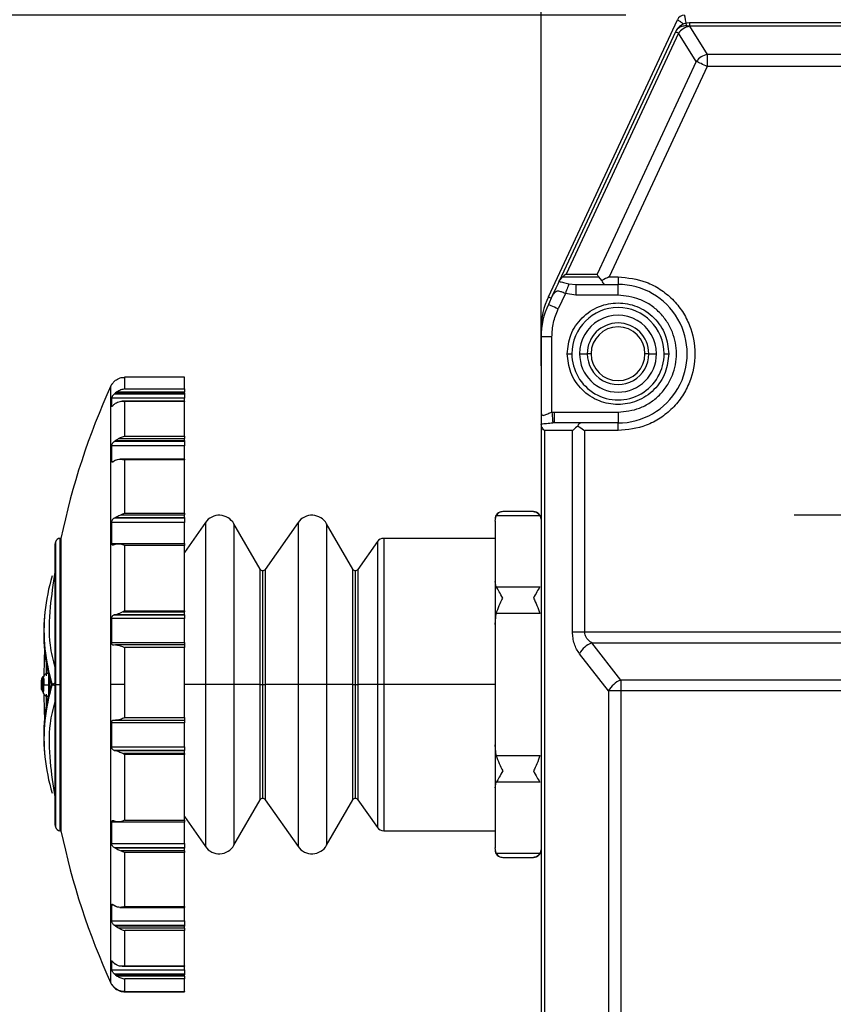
# Model space of a CAD drawing. Header units: millimetres. Extents: x 19 to 819, y 19 to 629.
# Tile 4 of 26: x 170 to 222, y 322 to 386. Entities that reach past the tile are written whole.
import ezdxf

# ---------------------------------------------------------------- set-up
doc = ezdxf.new("R2010")
doc.units = ezdxf.units.MM
doc.header["$LTSCALE"] = 3
doc.linetypes.add('CENTERX2', pattern=[20.32, 12.7, -2.54, 2.54, -2.54])
doc.layers.add('CENTER', color=40, linetype='CENTERX2')
doc.layers.add('DIMENSIONS', color=140, linetype='Continuous', lineweight=25)
doc.styles.add('SLDTEXTSTYLE0', font='TXT', dxfattribs={"width": 0.7})
doc.dimstyles.new('SLDDIMSTYLE0', dxfattribs={"dimtxt": 6.474023, "dimasz": 9.906, "dimexe": 0, "dimexo": 0.0625, "dimgap": 1.618506, "dimtad": 0, "dimtih": 1, "dimtoh": 1, "dimrnd": 1e-09, "dimzin": 12, "dimdsep": 46, "dimtxsty": 'SLDTEXTSTYLE0', "dimsah": 1, "dimcen": 0.09, "dimadec": 0, "dimazin": 3, "dimtfac": 1, "dimtofl": 0, "dimtmove": 0, "dimatfit": 3, "dimfxl": 0, "dimfrac": 2, "dimtolj": 1, "dimtzin": 12, "dimarcsym": 0})
doc.dimstyles.new('SLDDIMSTYLE1', dxfattribs={"dimtxt": 6.474023, "dimasz": 9.906, "dimexe": 0, "dimexo": 0.0625, "dimgap": 1.618506, "dimtad": 0, "dimtih": 1, "dimtoh": 1, "dimrnd": 1e-09, "dimzin": 4, "dimdsep": 46, "dimtxsty": 'SLDTEXTSTYLE0', "dimsah": 1, "dimcen": 0.09, "dimadec": 0, "dimazin": 1, "dimtfac": 1, "dimtmove": 0, "dimatfit": 0, "dimfxl": 0, "dimfrac": 2, "dimtolj": 1, "dimtzin": 12, "dimarcsym": 0})

# ---------------------------------------------------------------- blocks, each defined once
blk = doc.blocks.new('_D')
at = {"layer": 'DIMENSIONS'}
for p, q in [((218.647, 511.972), (112.251, 511.972)), ((121.776, 511.972), (121.776, 412.281)), ((112.157, 400.542), (109.983, 400.542)), ((109.983, 400.542), (109.983, 390.253)), ((131.395, 400.542), (133.569, 400.542)), ((133.569, 400.542), (133.569, 390.253)), ((109.983, 390.253), (112.157, 390.253)), ((133.569, 390.253), (131.395, 390.253)), ((121.776, 275.372), (121.776, 388.803)), ((206.647, 275.372), (112.251, 275.372))]:
    blk.add_line(p, q, dxfattribs=at)
for points in [[(121.776, 511.972), (120.252, 502.066), (123.3, 502.066)], [(121.776, 275.372), (123.3, 285.278), (120.252, 285.278)]]:
    blk.add_solid(points, dxfattribs=at)
at = {"layer": 'DIMENSIONS', "char_height": 6.35, "attachment_point": 1, "style": 'SLDTEXTSTYLE0'}
for s, insert in [('236.6', (109.464, 410.177)), ('9.31', (112.157, 398.438))]:
    blk.add_mtext(s, dxfattribs=dict(at, insert=insert))
blk = doc.blocks.new('_D_3')
at = {"layer": 'DIMENSIONS'}
for p, q in [((208.965, 385.872), (140.518, 385.872)), ((150.043, 385.872), (150.043, 342.959)), ((140.424, 331.22), (138.25, 331.22)), ((138.25, 331.22), (138.25, 320.931)), ((159.662, 331.22), (161.836, 331.22)), ((161.836, 331.22), (161.836, 320.931)), ((138.25, 320.931), (140.424, 320.931)), ((161.836, 320.931), (159.662, 320.931)), ((150.043, 275.372), (150.043, 319.482)), ((206.647, 275.372), (140.518, 275.372))]:
    blk.add_line(p, q, dxfattribs=at)
for points in [[(150.043, 385.872), (148.519, 375.966), (151.567, 375.966)], [(150.043, 275.372), (151.567, 285.278), (148.519, 285.278)]]:
    blk.add_solid(points, dxfattribs=at)
at = {"layer": 'DIMENSIONS', "char_height": 6.35, "attachment_point": 1, "style": 'SLDTEXTSTYLE0'}
for s, insert in [('110.5', (137.731, 340.855)), ('4.35', (140.424, 329.117))]:
    blk.add_mtext(s, dxfattribs=dict(at, insert=insert))
blk = doc.blocks.new('_D_5')
at = {"layer": 'DIMENSIONS'}
for p, q in [((203.457, 363.091), (203.457, 570.251)), ((266.457, 363.091), (266.457, 570.251)), ((203.457, 560.726), (184.407, 560.726)), ((227.206, 560.726), (225.032, 560.726)), ((225.032, 560.726), (225.032, 550.436)), ((246.444, 560.726), (248.618, 560.726)), ((248.618, 560.726), (248.618, 550.436)), ((266.457, 560.726), (285.507, 560.726)), ((225.032, 550.436), (227.206, 550.436)), ((248.618, 550.436), (246.444, 550.436))]:
    blk.add_line(p, q, dxfattribs=at)
for points in [[(203.457, 560.726), (193.551, 562.25), (193.551, 559.202)], [(266.457, 560.726), (276.363, 559.202), (276.363, 562.25)]]:
    blk.add_solid(points, dxfattribs=at)
at = {"layer": 'DIMENSIONS', "char_height": 6.35, "attachment_point": 1, "style": 'SLDTEXTSTYLE0'}
for s, insert in [('63.0', (227.206, 570.361)), ('2.48', (227.206, 558.622))]:
    blk.add_mtext(s, dxfattribs=dict(at, insert=insert))
blk = doc.blocks.new('SW_CENTERMARKSYMBOL_1')
at = {"layer": 'CENTER', "color": 0}
for p, q in [((0, 5.08), (0, 15.04)), ((0, 0), (0, 2.54)), ((-5.08, 0), (-15.04, 0)), ((0, 0), (-2.54, 0)), ((0, 0), (0, -2.54)), ((0, 0), (2.54, 0)), ((5.08, 0), (15.04, 0)), ((0, -5.08), (0, -15.04))]:
    blk.add_line(p, q, dxfattribs=at)

msp = doc.modelspace()

# ---------------------------------------------------------------- linework, layer by layer
for p, q in [((203.925, 367.576), (212.322, 385.583)), ((213.094, 385.372), (213.094, 385.16)), ((256.819, 385.372), (213.094, 385.372)), ((212.187, 384.794), (204.627, 368.582)), ((212.379, 384.705), (205.074, 369.038)), ((213.546, 382.873), (212.379, 384.705)), ((213.094, 385.16), (214.26, 383.328)), ((256.819, 385.16), (213.094, 385.16)), ((213.546, 382.873), (207.095, 369.038)), ((214.26, 383.328), (214.26, 382.54)), ((255.653, 383.328), (214.26, 383.328)), ((214.26, 382.54), (207.887, 368.872)), ((255.653, 382.54), (214.26, 382.54)), ((204.86, 368.872), (207.203, 368.872)), ((205.074, 369.038), (207.095, 369.038)), ((207.414, 368.641), (207.203, 368.872)), ((207.887, 368.872), (208.457, 368.872)), ((208.457, 368.872), (208.457, 368.372)), ((205.262, 368.422), (205.721, 368.372)), ((205.721, 368.372), (207.618, 368.372)), ((205.721, 368.372), (205.721, 367.672)), ((207.618, 368.372), (208.457, 368.372)), ((208.457, 367.672), (208.457, 368.372)), ((204.181, 367.626), (203.925, 367.076)), ((205.031, 367.792), (204.559, 366.78)), ((205.721, 367.672), (205.031, 367.792)), ((208.457, 367.672), (205.721, 367.672)), ((204.157, 364.963), (203.457, 364.963)), ((203.457, 364.963), (203.457, 360.012)), ((204.157, 360.064), (204.157, 364.963)), ((205.157, 363.872), (205.457, 363.872)), ((205.957, 363.872), (206.457, 363.872)), ((206.707, 363.872), (206.457, 363.872)), ((210.457, 363.872), (210.207, 363.872)), ((210.457, 363.872), (210.957, 363.872)), ((211.457, 363.872), (211.757, 363.872)), ((180.257, 362.343), (176.371, 362.343)), ((176.394, 361.581), (176.394, 362.342)), ((180.257, 362.342), (176.394, 362.342)), ((180.257, 362.343), (180.257, 362.342)), ((180.257, 361.581), (180.257, 362.342)), ((175.485, 342.372), (175.485, 361.788)), ((175.528, 361.872), (175.528, 361.86)), ((175.781, 362.143), (175.688, 362.06)), ((175.528, 360.988), (175.528, 360.456)), ((180.257, 360.988), (175.528, 360.988)), ((175.69, 361.248), (175.778, 361.32)), ((180.257, 361.248), (175.69, 361.248)), ((175.878, 361.389), (175.778, 361.32)), ((175.778, 361.32), (180.257, 361.32)), ((175.878, 361.389), (180.257, 361.389)), ((176.394, 361.581), (180.257, 361.581)), ((180.257, 361.581), (180.257, 361.389)), ((180.257, 361.32), (180.257, 361.389)), ((180.257, 361.32), (180.257, 361.248)), ((180.257, 361.248), (180.257, 360.988)), ((180.257, 360.782), (180.257, 360.988)), ((175.531, 360.444), (175.528, 360.456)), ((175.528, 360.456), (175.562, 360.456)), ((175.781, 360.65), (175.688, 360.573)), ((180.257, 360.782), (176.22, 360.782)), ((176.394, 358.518), (176.394, 360.766)), ((180.257, 360.766), (176.394, 360.766)), ((180.257, 360.782), (180.257, 360.766)), ((180.257, 358.518), (180.257, 360.766)), ((203.457, 360.012), (203.457, 359.289)), ((204.157, 360.064), (204.325, 360.072)), ((204.325, 359.372), (204.325, 360.072)), ((204.325, 360.072), (208.457, 360.072)), ((208.457, 360.072), (208.457, 359.372)), ((203.457, 359.289), (203.457, 359.281)), ((203.457, 359.281), (203.457, 296.463)), ((204.325, 359.372), (204.218, 359.369)), ((206.044, 359.372), (204.325, 359.372)), ((208.457, 359.372), (206.044, 359.372)), ((208.457, 358.872), (208.457, 359.372)), ((176.394, 358.518), (180.257, 358.518)), ((180.257, 358.518), (180.257, 358.356)), ((203.669, 358.872), (203.669, 296.872)), ((205.5, 358.872), (203.669, 358.872)), ((205.5, 345.786), (205.5, 358.872)), ((208.457, 358.872), (206.288, 358.872)), ((206.288, 345.786), (206.288, 358.872)), ((175.528, 357.881), (175.528, 356.871)), ((180.257, 357.881), (175.528, 357.881)), ((175.69, 358.169), (175.778, 358.228)), ((180.257, 358.169), (175.69, 358.169)), ((175.778, 358.228), (180.257, 358.228)), ((175.999, 358.356), (180.257, 358.356)), ((180.257, 358.228), (180.257, 358.356)), ((180.257, 358.228), (180.257, 358.169)), ((180.257, 358.169), (180.257, 357.881)), ((180.257, 357.025), (180.257, 357.881)), ((175.528, 356.871), (175.659, 356.871)), ((175.781, 356.954), (175.688, 356.891)), ((180.257, 357.025), (176.072, 357.025)), ((176.394, 353.507), (176.394, 356.971)), ((180.257, 356.971), (176.394, 356.971)), ((180.257, 357.025), (180.257, 356.971)), ((180.257, 353.507), (180.257, 356.971)), ((176.394, 353.507), (176.137, 353.396)), ((176.137, 353.396), (180.257, 353.396)), ((176.394, 353.507), (180.257, 353.507)), ((180.257, 353.507), (180.257, 353.396)), ((180.257, 353.223), (180.257, 353.396)), ((200.457, 352.988), (200.541, 353.342)), ((203.372, 353.342), (200.541, 353.342)), ((202.957, 353.609), (200.957, 353.609)), ((175.528, 352.903), (175.528, 351.536)), ((180.257, 352.903), (175.528, 352.903)), ((175.69, 353.184), (175.778, 353.223)), ((180.257, 353.184), (175.69, 353.184)), ((175.778, 353.223), (180.257, 353.223)), ((180.257, 353.223), (180.257, 353.184)), ((180.257, 353.184), (180.257, 352.903)), ((181.625, 352.903), (180.257, 350.948)), ((180.257, 351.536), (180.257, 352.903)), ((181.625, 352.903), (181.625, 342.372)), ((185.182, 349.872), (183.479, 352.822)), ((183.479, 352.822), (183.479, 342.372)), ((187.652, 352.903), (185.519, 349.857)), ((187.652, 352.903), (187.652, 342.372)), ((191.209, 349.872), (189.506, 352.822)), ((189.506, 352.822), (189.506, 342.372)), ((200.457, 352.988), (200.457, 349.077)), ((171.831, 351.425), (171.831, 333.318)), ((171.872, 351.631), (171.872, 342.372)), ((172.233, 351.872), (172.166, 351.872)), ((172.166, 351.872), (172.166, 342.372)), ((172.233, 351.872), (172.233, 342.372)), ((175.528, 351.536), (180.257, 351.536)), ((175.781, 351.498), (175.688, 351.457)), ((180.257, 351.525), (175.778, 351.525)), ((176.394, 347.154), (176.394, 351.415)), ((180.257, 351.415), (176.394, 351.415)), ((180.257, 351.536), (180.257, 351.525)), ((180.257, 351.525), (180.257, 351.415)), ((180.257, 347.154), (180.257, 351.415)), ((192.807, 351.659), (191.546, 349.857)), ((192.807, 351.659), (192.807, 342.372)), ((200.457, 351.872), (193.217, 351.872)), ((193.217, 351.872), (193.217, 342.372)), ((185.182, 342.372), (185.182, 349.872)), ((185.355, 342.372), (185.355, 349.772)), ((185.519, 349.857), (185.519, 342.372)), ((191.209, 342.372), (191.209, 349.872)), ((191.382, 342.372), (191.382, 349.772)), ((191.546, 349.857), (191.546, 342.372)), ((200.541, 348.723), (200.457, 349.077)), ((200.457, 349.077), (200.457, 346.283)), ((200.541, 348.723), (203.372, 348.723)), ((175.69, 346.895), (175.778, 346.909)), ((180.257, 346.895), (175.69, 346.895)), ((175.778, 346.909), (180.257, 346.909)), ((176.394, 347.154), (176.287, 347.106)), ((176.287, 347.106), (180.257, 347.106)), ((176.394, 347.154), (180.257, 347.154)), ((180.257, 347.154), (180.257, 347.106)), ((180.257, 346.909), (180.257, 347.106)), ((180.257, 346.909), (180.257, 346.895)), ((180.257, 346.895), (180.257, 346.655)), ((200.457, 346.283), (200.541, 346.991)), ((203.372, 346.991), (200.541, 346.991)), ((175.528, 346.655), (175.528, 345.097)), ((180.257, 346.655), (175.528, 346.655)), ((180.257, 345.097), (180.257, 346.655)), ((200.457, 346.283), (200.457, 338.461)), ((205.5, 345.786), (206.288, 345.786)), ((206.288, 345.786), (225.021, 345.786)), ((175.528, 345.097), (180.257, 345.097)), ((180.257, 344.945), (175.778, 344.945)), ((180.257, 345.097), (180.257, 344.945)), ((180.257, 344.945), (180.257, 344.769)), ((208.632, 342.665), (206.746, 345.079)), ((206.746, 345.079), (225.604, 345.079)), ((175.688, 344.928), (175.657, 344.928)), ((175.781, 344.942), (175.688, 344.928)), ((176.394, 342.372), (176.394, 344.769)), ((180.257, 344.769), (176.394, 344.769)), ((180.257, 340.223), (180.257, 344.769)), ((207.844, 341.958), (205.958, 344.372)), ((170.952, 342.639), (170.995, 342.639)), ((171.072, 342.762), (171.089, 342.809)), ((171.104, 342.892), (171.08, 342.832)), ((208.632, 342.665), (208.632, 341.958)), ((228.506, 342.665), (208.632, 342.665)), ((170.996, 342.05), (170.952, 342.05)), ((171.08, 341.858), (171.118, 341.758)), ((171.459, 342.348), (171.427, 342.348)), ((171.872, 342.372), (171.872, 333.113)), ((171.872, 342.372), (172.166, 342.372)), ((172.166, 342.372), (172.233, 342.372)), ((172.166, 342.372), (172.166, 332.872)), ((172.233, 342.372), (172.233, 332.872)), ((175.485, 322.956), (175.485, 342.372)), ((176.394, 342.372), (175.485, 342.372)), ((176.394, 340.223), (176.394, 342.372)), ((181.625, 342.372), (180.257, 342.372)), ((183.479, 342.372), (181.625, 342.372)), ((181.625, 342.372), (181.625, 331.841)), ((185.182, 342.372), (183.479, 342.372)), ((183.479, 342.372), (183.479, 331.922)), ((185.182, 342.372), (185.355, 342.372)), ((185.182, 334.872), (185.182, 342.372)), ((185.355, 342.372), (185.519, 342.372)), ((185.355, 334.972), (185.355, 342.372)), ((187.652, 342.372), (185.519, 342.372)), ((185.519, 342.372), (185.519, 334.887)), ((189.506, 342.372), (187.652, 342.372)), ((187.652, 342.372), (187.652, 331.841)), ((191.209, 342.372), (189.506, 342.372)), ((189.506, 342.372), (189.506, 331.922)), ((191.209, 342.372), (191.382, 342.372)), ((191.209, 334.872), (191.209, 342.372)), ((191.382, 342.372), (191.546, 342.372)), ((191.382, 334.972), (191.382, 342.372)), ((192.807, 342.372), (191.546, 342.372)), ((191.546, 342.372), (191.546, 334.887)), ((193.217, 342.372), (192.807, 342.372)), ((192.807, 342.372), (192.807, 333.085)), ((200.457, 342.372), (193.217, 342.372)), ((193.217, 342.372), (193.217, 332.872)), ((207.844, 341.958), (207.844, 296.872)), ((208.632, 341.958), (207.844, 341.958)), ((208.632, 341.958), (208.632, 296.869)), ((229.861, 341.958), (208.632, 341.958)), ((175.528, 339.89), (175.528, 338.328)), ((180.257, 339.89), (175.528, 339.89)), ((175.69, 340.061), (175.778, 340.048)), ((175.776, 340.045), (180.257, 340.045)), ((176.394, 340.223), (180.257, 340.223)), ((180.257, 340.223), (180.257, 340.045)), ((180.257, 340.045), (180.257, 339.89)), ((180.257, 338.328), (180.257, 339.89)), ((175.528, 338.328), (180.257, 338.328)), ((175.781, 338.076), (175.688, 338.09)), ((175.688, 338.09), (180.257, 338.09)), ((180.257, 338.076), (175.781, 338.076)), ((180.257, 338.328), (180.257, 338.09)), ((180.257, 338.09), (180.257, 338.076)), ((180.257, 337.879), (180.257, 338.076)), ((200.457, 338.461), (200.457, 335.667)), ((200.541, 337.753), (200.457, 338.461)), ((176.292, 337.879), (176.394, 337.833)), ((180.257, 337.879), (176.292, 337.879)), ((176.394, 333.552), (176.394, 337.833)), ((180.257, 337.833), (176.394, 337.833)), ((180.257, 337.879), (180.257, 337.833)), ((180.257, 333.552), (180.257, 337.833)), ((200.541, 337.753), (203.372, 337.753)), ((200.457, 335.667), (200.541, 336.021)), ((203.372, 336.021), (200.541, 336.021)), ((200.457, 335.667), (200.457, 331.756)), ((183.479, 331.922), (185.182, 334.872)), ((185.519, 334.887), (187.652, 331.841)), ((189.506, 331.922), (191.209, 334.872)), ((191.546, 334.887), (192.807, 333.085)), ((175.528, 333.424), (175.528, 332.048)), ((180.257, 333.424), (175.528, 333.424)), ((175.69, 333.506), (175.778, 333.467)), ((175.776, 333.44), (180.257, 333.44)), ((176.394, 333.552), (180.257, 333.552)), ((180.257, 333.796), (181.625, 331.841)), ((180.257, 333.552), (180.257, 333.44)), ((180.257, 333.44), (180.257, 333.424)), ((180.257, 332.048), (180.257, 333.424)), ((172.166, 332.872), (172.233, 332.872)), ((193.217, 332.872), (200.457, 332.872)), ((175.528, 332.048), (180.257, 332.048)), ((175.781, 331.727), (175.688, 331.769)), ((175.688, 331.769), (180.257, 331.769)), ((180.257, 331.727), (175.781, 331.727)), ((176.142, 331.554), (176.394, 331.445)), ((180.257, 331.554), (176.142, 331.554)), ((180.257, 332.048), (180.257, 331.769)), ((180.257, 331.769), (180.257, 331.727)), ((180.257, 331.554), (180.257, 331.727)), ((180.257, 331.554), (180.257, 331.445)), ((200.541, 331.402), (200.457, 331.756)), ((176.394, 327.945), (176.394, 331.445)), ((180.257, 331.445), (176.394, 331.445)), ((180.257, 327.945), (180.257, 331.445)), ((200.541, 331.402), (203.372, 331.402)), ((200.957, 331.134), (202.957, 331.134)), ((175.528, 328.038), (175.528, 327.012)), ((175.664, 328.038), (175.528, 328.038)), ((175.69, 328.02), (175.778, 327.96)), ((176.067, 327.889), (180.257, 327.889)), ((176.394, 327.945), (180.257, 327.945)), ((180.257, 327.945), (180.257, 327.889)), ((180.257, 327.012), (180.257, 327.853)), ((175.528, 327.012), (180.257, 327.012)), ((175.781, 326.663), (175.688, 326.726)), ((175.688, 326.726), (180.257, 326.726)), ((180.257, 326.663), (175.781, 326.663)), ((180.257, 326.535), (176.004, 326.535)), ((180.257, 327.012), (180.257, 326.726)), ((180.257, 326.726), (180.257, 326.663)), ((180.257, 326.535), (180.257, 326.663)), ((180.257, 326.535), (180.257, 326.375)), ((176.394, 324.077), (176.394, 326.375)), ((180.257, 326.375), (176.394, 326.375)), ((180.257, 324.077), (180.257, 326.375)), ((175.528, 324.381), (175.533, 324.395)), ((175.528, 324.381), (175.528, 323.83)), ((175.565, 324.381), (175.528, 324.381)), ((175.528, 323.83), (180.257, 323.83)), ((175.69, 324.265), (175.778, 324.192)), ((176.217, 324.06), (180.257, 324.06)), ((176.394, 324.077), (180.257, 324.077)), ((180.257, 323.83), (180.257, 324.093)), ((180.257, 324.077), (180.257, 324.06)), ((180.257, 323.83), (180.257, 323.571)), ((175.781, 323.494), (175.688, 323.571)), ((175.688, 323.571), (180.257, 323.571)), ((175.781, 323.494), (175.882, 323.425)), ((180.257, 323.494), (175.781, 323.494)), ((180.257, 323.425), (175.882, 323.425)), ((176.394, 322.417), (176.394, 323.234)), ((180.257, 323.234), (176.394, 323.234)), ((180.257, 323.571), (180.257, 323.494)), ((180.257, 323.425), (180.257, 323.494)), ((180.257, 323.425), (180.257, 323.234)), ((180.257, 322.417), (180.257, 323.234)), ((175.528, 322.893), (175.528, 322.872)), ((175.781, 322.601), (175.688, 322.683)), ((175.688, 322.683), (175.702, 322.683)), ((175.69, 322.694), (175.778, 322.616)), ((176.366, 322.416), (180.257, 322.416)), ((176.371, 322.401), (180.257, 322.401)), ((176.394, 322.417), (180.257, 322.417)), ((180.257, 322.417), (180.257, 322.416)), ((180.257, 322.416), (180.257, 322.401))]:
    msp.add_line(p, q)
at = {"flags": 128}
for points in [[(212.379, 384.705), (212.336, 384.725), (212.297, 384.743), (212.264, 384.759), (212.237, 384.771), (212.215, 384.781), (212.2, 384.789), (212.19, 384.793), (212.187, 384.794)], [(214.26, 382.54), (214.158, 382.588), (214.057, 382.635), (213.958, 382.681), (213.863, 382.726), (213.773, 382.767), (213.69, 382.806), (213.614, 382.842), (213.546, 382.873)], [(204.618, 368.561), (204.536, 368.386), (204.422, 368.142), (204.181, 367.626)], [(204.627, 368.582), (204.624, 368.575), (204.621, 368.568), (204.618, 368.561)], [(205.262, 368.422), (205.248, 368.384), (205.229, 368.331), (205.204, 368.264), (205.175, 368.185), (205.143, 368.096), (205.107, 367.999), (205.07, 367.897), (205.031, 367.792)], [(203.925, 367.576), (203.937, 367.57), (203.973, 367.553), (204.032, 367.526), (204.111, 367.489), (204.116, 367.487)], [(204.559, 366.78), (204.436, 366.838), (204.317, 366.893), (204.207, 366.944), (204.111, 366.989), (204.032, 367.026), (203.973, 367.053), (203.937, 367.07), (203.925, 367.076)], [(204.157, 360.064), (204.168, 359.934), (204.179, 359.809), (204.189, 359.692), (204.198, 359.589), (204.206, 359.502), (204.212, 359.435), (204.216, 359.39), (204.218, 359.369)], [(171.831, 351.425), (171.826, 351.366), (171.831, 351.31)], [(171.164, 344.616), (171.139, 344.015), (171.113, 342.888)], [(171.277, 343.756), (171.267, 343.38), (171.26, 342.937)], [(171.08, 342.833), (171.076, 342.816), (171.072, 342.762)], [(171.08, 341.858), (171.076, 341.874), (171.071, 341.927)], [(171.261, 341.753), (171.268, 341.317), (171.277, 340.988)], [(171.114, 341.724), (171.14, 340.691), (171.164, 340.128)], [(171.831, 333.434), (171.826, 333.378), (171.831, 333.318)]]:
    msp.add_lwpolyline(points, dxfattribs=at)
for centre, radius, start, end in [((213.094, 384.372), 1, 90.00061, 154.99879), ((212.775, 385.372), 0.5, 89.99606, 155.00205), ((213.413, 383.87), 1.329, 103.91996, 141.08109), ((214.58, 382.039), 1.329, 103.92001, 141.081), ((207.71, 368.653), 0.296, 182.28085, 251.77478), ((208.457, 363.872), 4.5, 269.99997, 90.00003), ((208.457, 365.463), 5, 155.00001, 179.99998), ((208.457, 364.963), 5, 155.00001, 179.99998), ((208.457, 363.872), 3, 0.00013, 179.99987), ((208.457, 363.872), 2.5, 359.99988, 180.00012), ((208.457, 363.872), 2, 0.00009, 179.99991), ((208.457, 363.872), 1.75, 0.00002, 179.99998), ((208.457, 363.872), 3, 179.99999, 0.00001), ((208.457, 363.872), 2.5, 180.00005, 359.99995), ((208.457, 363.872), 2, 179.99988, 0.00012), ((208.457, 363.872), 1.75, 180.00002, 359.99998), ((217.951, 342.372), 46.694, 155.42993, 168.26121), ((176.395, 361.371), 1.001, 150.00321, 155.42775), ((206.102, 359.121), 0.258, 102.97578, 168.15849), ((182.526, 352.272), 1.1, 30.00025, 144.99966), ((188.553, 352.272), 1.1, 30.00014, 144.99976), ((200.957, 353.109), 0.5, 90.00052, 179.9997), ((202.957, 353.109), 0.5, 0.0003, 89.9997), ((217.713, 342.419), 46.758, 168.63698, 168.89402), ((172.166, 351.572), 0.3, 90.00046, 168.63824), ((193.217, 351.372), 0.5, 89.9981, 145.00211), ((183.392, 345.834), 12.268, 162.94653, 174.17788), ((217.949, 342.372), 46.692, 171.00189, 173.82478), ((185.355, 349.972), 0.2, 209.9968, 270.00302), ((185.355, 349.972), 0.2, 269.99938, 325.00165), ((191.382, 349.972), 0.2, 209.99581, 270.00348), ((191.382, 349.972), 0.2, 269.99991, 325.00165), ((183.072, 345.903), 11.943, 174.35328, 197.19961), ((218.492, 342.319), 47.544, 174.25476, 174.53699), ((183.036, 345.728), 11.924, 174.62448, 196.34909), ((207.297, 343.672), 1.511, 111.39186, 152.41384), ((217.907, 342.372), 46.956, 179.67402, 180.00001), ((171.252, 342.637), 0.3, 120.16375, 179.67629), ((217.957, 342.372), 46.962, 179.67397, 180.39203), ((209.183, 341.258), 1.511, 111.39067, 152.41443), ((218.106, 342.372), 47.155, 180.00066, 180.39117), ((183.036, 339.015), 11.924, 163.65093, 185.37551), ((183.072, 338.84), 11.943, 162.80043, 185.64669), ((218.492, 342.425), 47.544, 185.46301, 185.74524), ((183.392, 338.91), 12.268, 185.82229, 197.0533), ((217.95, 342.372), 46.694, 186.17527, 188.99807), ((185.355, 334.772), 0.2, 90.00388, 149.9963), ((185.355, 334.772), 0.2, 34.99835, 90.00062), ((191.382, 334.772), 0.2, 90.00342, 149.9973), ((191.382, 334.772), 0.2, 34.99835, 90.00009), ((218.001, 342.382), 47.051, 191.10638, 191.36182), ((172.166, 333.172), 0.3, 191.36176, 269.99954), ((217.951, 342.372), 46.694, 191.73883, 204.57006), ((193.217, 333.372), 0.5, 215.00098, 269.99881), ((182.526, 332.472), 1.1, 214.99963, 330.00046), ((188.553, 332.472), 1.1, 214.99953, 330.00057), ((200.957, 331.634), 0.5, 179.99957, 270.0111), ((202.957, 331.634), 0.5, 270.04649, 0.00006), ((176.394, 323.372), 1, 204.56625, 209.99867)]:
    msp.add_arc(centre, radius, start, end)
for points, knots in [([(212.729, 385.294), (212.701, 385.314), (212.622, 385.37), (212.519, 385.444), (212.424, 385.511), (212.367, 385.551), (212.336, 385.573), (212.322, 385.583)], [0, 0, 0, 0, 0.200759, 0.582217, 0.765933, 0.897161, 1, 1, 1, 1]), ([(212.775, 385.872), (212.778, 385.855), (212.785, 385.817), (212.798, 385.748), (212.818, 385.634), (212.844, 385.496), (212.874, 385.331), (212.892, 385.228), (212.902, 385.172)], [0, 0, 0, 0, 0.0720751, 0.1640847, 0.2928941, 0.5602868, 0.759085, 1, 1, 1, 1]), ([(213.094, 385.16), (212.999, 385.17), (212.811, 385.191), (212.542, 385.129), (212.314, 384.999), (212.228, 384.86), (212.187, 384.794)], [0, 0, 0, 0, 0.272403, 0.537955, 0.781411, 1, 1, 1, 1]), ([(204.627, 368.582), (204.679, 368.663), (204.747, 368.768), (204.838, 368.852), (204.86, 368.872)], [0, 0, 0, 0, 0.763159, 1, 1, 1, 1]), ([(205.074, 369.038), (205.073, 369.037), (204.998, 368.987), (204.928, 368.929), (204.86, 368.872)], [0, 0, 0, 0, 0.019964, 1, 1, 1, 1]), ([(207.203, 368.872), (207.166, 368.925), (207.128, 368.979), (207.096, 369.037), (207.095, 369.038)], [0, 0, 0, 0, 0.977254, 1, 1, 1, 1]), ([(207.887, 368.872), (207.885, 368.871), (207.728, 368.793), (207.57, 368.717), (207.414, 368.641)], [0, 0, 0, 0, 0.0128608, 1, 1, 1, 1]), ([(208.457, 368.872), (209.085, 368.805), (210.053, 368.702), (211.217, 368.079), (212.017, 367.434), (212.667, 366.632), (213.271, 365.468), (213.577, 363.872), (213.271, 362.275), (212.667, 361.111), (212.017, 360.31), (211.217, 359.665), (210.053, 359.041), (209.085, 358.939), (208.457, 358.872)], [0, 0, 0, 0, 0.119728, 0.18418, 0.25, 0.315819, 0.380271, 0.5, 0.619728, 0.68418, 0.75, 0.81582, 0.880272, 1, 1, 1, 1]), ([(204.618, 368.561), (204.719, 368.544), (204.936, 368.507), (205.148, 368.451), (205.262, 368.422)], [0, 0, 0, 0, 0.466032, 1, 1, 1, 1]), ([(205.031, 367.792), (204.982, 367.809), (204.897, 367.837), (204.808, 367.877), (204.763, 367.895), (204.752, 367.9), (204.749, 367.901), (204.748, 367.902), (204.705, 367.917), (204.624, 367.944), (204.46, 367.934), (204.349, 367.853), (204.273, 367.769), (204.227, 367.711), (204.198, 367.658), (204.181, 367.626)], [0, 0, 0, 0, 0.155814, 0.265114, 0.292464, 0.299737, 0.301808, 0.302458, 0.302841, 0.435392, 0.554209, 0.780124, 0.818769, 0.892518, 1, 1, 1, 1]), ([(208.457, 360.072), (208.935, 360.123), (209.67, 360.201), (210.555, 360.675), (211.163, 361.165), (211.656, 361.774), (212.115, 362.658), (212.348, 363.872), (212.115, 365.085), (211.656, 365.97), (211.163, 366.579), (210.555, 367.069), (209.67, 367.543), (208.935, 367.621), (208.457, 367.672)], [0, 0, 0, 0, 0.119728, 0.18418, 0.25, 0.31582, 0.380272, 0.5, 0.619729, 0.68418, 0.75, 0.81582, 0.880272, 1, 1, 1, 1]), ([(204.157, 364.963), (204.174, 365.277), (204.209, 365.905), (204.443, 366.488), (204.559, 366.78)], [0, 0, 0, 0, 0.499996, 1, 1, 1, 1]), ([(205.157, 363.872), (205.201, 364.287), (205.269, 364.927), (205.68, 365.697), (206.107, 366.221), (206.632, 366.65), (207.401, 367.048), (208.457, 367.252), (209.512, 367.048), (210.281, 366.65), (210.806, 366.221), (211.233, 365.697), (211.644, 364.928), (211.712, 364.287), (211.757, 363.872)], [0, 0, 0, 0, 0.1197215, 0.1848342, 0.25, 0.3151135, 0.3802786, 0.5000001, 0.6197214, 0.6848352, 0.7499998, 0.815113, 0.8802785, 1, 1, 1, 1]), ([(211.757, 363.872), (211.712, 363.457), (211.644, 362.816), (211.233, 362.047), (210.807, 361.523), (210.281, 361.093), (209.512, 360.696), (208.457, 360.492), (207.401, 360.696), (206.632, 361.093), (206.107, 361.522), (205.68, 362.047), (205.269, 362.816), (205.201, 363.457), (205.157, 363.872)], [0, 0, 0, 0, 0.119722, 0.184835, 0.25, 0.315113, 0.380278, 0.5, 0.619722, 0.684835, 0.75, 0.815114, 0.880278, 1, 1, 1, 1]), ([(175.781, 362.143), (175.823, 362.172), (175.915, 362.236), (176.119, 362.324), (176.287, 362.335), (176.394, 362.342)], [0, 0, 0, 0, 0.232746, 0.514403, 1, 1, 1, 1]), ([(175.688, 362.06), (175.665, 362.036), (175.625, 361.994), (175.58, 361.935), (175.551, 361.895), (175.536, 361.87), (175.529, 361.862), (175.528, 361.86)], [0, 0, 0, 0, 0.390616, 0.675041, 0.865749, 0.979617, 1, 1, 1, 1]), ([(175.528, 360.988), (175.529, 360.997), (175.533, 361.02), (175.55, 361.057), (175.575, 361.106), (175.616, 361.168), (175.657, 361.216), (175.686, 361.244), (175.69, 361.248)], [0, 0, 0, 0, 0.085264, 0.220438, 0.396141, 0.613634, 0.942359, 1, 1, 1, 1]), ([(176.394, 361.581), (176.305, 361.564), (176.123, 361.528), (175.961, 361.436), (175.878, 361.389)], [0, 0, 0, 0, 0.486332, 1, 1, 1, 1]), ([(175.688, 360.573), (175.665, 360.551), (175.628, 360.515), (175.582, 360.475), (175.556, 360.445), (175.541, 360.444), (175.538, 360.444)], [0, 0, 0, 0, 0.469052, 0.777306, 0.953628, 1, 1, 1, 1]), ([(175.781, 360.65), (175.823, 360.676), (175.914, 360.734), (176.124, 360.792), (176.288, 360.776), (176.394, 360.766)], [0, 0, 0, 0, 0.229694, 0.5064, 1, 1, 1, 1]), ([(203.457, 360.012), (203.457, 360.01), (203.457, 359.969), (203.49, 359.901), (203.579, 359.862), (203.674, 359.871), (203.777, 359.913), (203.893, 359.969), (204.018, 360.03), (204.11, 360.053), (204.157, 360.064)], [0, 0, 0, 0, 0.007982, 0.149323, 0.242041, 0.350695, 0.491383, 0.651828, 0.823051, 1, 1, 1, 1]), ([(204.218, 359.369), (204.08, 359.353), (203.827, 359.324), (203.573, 359.3), (203.457, 359.289)], [0, 0, 0, 0, 0.541568, 1, 1, 1, 1]), ([(203.669, 358.872), (203.667, 358.873), (203.605, 358.945), (203.504, 359.07), (203.47, 359.221), (203.457, 359.281)], [0, 0, 0, 0, 0.010374, 0.611731, 1, 1, 1, 1]), ([(205.85, 359.173), (205.747, 359.098), (205.623, 359.007), (205.519, 358.893), (205.501, 358.873), (205.5, 358.872)], [0, 0, 0, 0, 0.824888, 0.989517, 1, 1, 1, 1]), ([(205.85, 359.173), (205.968, 359.094), (206.114, 358.996), (206.258, 358.893), (206.286, 358.873), (206.288, 358.872)], [0, 0, 0, 0, 0.805784, 0.988115, 1, 1, 1, 1]), ([(176.394, 358.518), (176.314, 358.492), (176.178, 358.448), (176.051, 358.383), (175.999, 358.356)], [0, 0, 0, 0, 0.586756, 1, 1, 1, 1]), ([(175.528, 357.881), (175.529, 357.895), (175.532, 357.927), (175.548, 357.978), (175.573, 358.033), (175.614, 358.097), (175.656, 358.142), (175.686, 358.165), (175.69, 358.169)], [0, 0, 0, 0, 0.126697, 0.2841337, 0.4633815, 0.666125, 0.9514389, 1, 1, 1, 1]), ([(175.999, 358.356), (175.941, 358.324), (175.867, 358.282), (175.794, 358.237), (175.778, 358.228)], [0, 0, 0, 0, 0.782208, 1, 1, 1, 1]), ([(175.688, 356.891), (175.665, 356.874), (175.63, 356.848), (175.584, 356.822), (175.546, 356.816), (175.528, 356.843), (175.528, 356.861), (175.528, 356.871)], [0, 0, 0, 0, 0.384728, 0.616124, 0.746358, 0.871487, 1, 1, 1, 1]), ([(175.781, 356.954), (175.823, 356.973), (175.917, 357.018), (176.13, 357.036), (176.29, 356.997), (176.394, 356.971)], [0, 0, 0, 0, 0.219466, 0.491392, 1, 1, 1, 1]), ([(176.137, 353.396), (176.047, 353.35), (175.929, 353.288), (175.807, 353.235), (175.778, 353.223)], [0, 0, 0, 0, 0.759481, 1, 1, 1, 1]), ([(200.957, 353.609), (200.876, 353.596), (200.701, 353.566), (200.597, 353.42), (200.541, 353.342)], [0, 0, 0, 0, 0.459558, 1, 1, 1, 1]), ([(202.957, 353.609), (203.038, 353.595), (203.213, 353.565), (203.317, 353.42), (203.372, 353.342)], [0, 0, 0, 0, 0.462664, 1, 1, 1, 1]), ([(175.528, 352.903), (175.529, 352.921), (175.531, 352.959), (175.547, 353.015), (175.572, 353.072), (175.613, 353.13), (175.656, 353.166), (175.686, 353.182), (175.69, 353.184)], [0, 0, 0, 0, 0.160369, 0.334371, 0.514126, 0.703243, 0.956983, 1, 1, 1, 1]), ([(175.688, 351.457), (175.666, 351.447), (175.631, 351.431), (175.577, 351.428), (175.542, 351.456), (175.53, 351.495), (175.529, 351.523), (175.528, 351.536)], [0, 0, 0, 0, 0.304721, 0.494578, 0.643977, 0.833933, 1, 1, 1, 1]), ([(175.781, 351.498), (175.823, 351.509), (175.921, 351.534), (176.134, 351.51), (176.291, 351.453), (176.394, 351.415)], [0, 0, 0, 0, 0.2068294, 0.4771197, 1, 1, 1, 1]), ([(200.957, 347.991), (200.881, 348.128), (200.747, 348.374), (200.604, 348.616), (200.541, 348.723)], [0, 0, 0, 0, 0.5569655, 1, 1, 1, 1]), ([(203.372, 348.723), (203.309, 348.615), (203.166, 348.373), (203.031, 348.127), (202.957, 347.991)], [0, 0, 0, 0, 0.4463528, 1, 1, 1, 1]), ([(200.541, 346.991), (200.599, 347.168), (200.713, 347.512), (200.877, 347.835), (200.957, 347.991)], [0, 0, 0, 0, 0.51623, 1, 1, 1, 1]), ([(202.957, 347.991), (203.036, 347.833), (203.2, 347.511), (203.314, 347.167), (203.372, 346.991)], [0, 0, 0, 0, 0.487062, 1, 1, 1, 1]), ([(171.527, 347.395), (171.472, 346.569), (171.384, 345.242), (171.708, 343.958), (171.831, 343.474)], [0, 0, 0, 0, 0.622502, 1, 1, 1, 1]), ([(175.528, 346.655), (175.529, 346.674), (175.531, 346.714), (175.546, 346.77), (175.571, 346.821), (175.613, 346.867), (175.657, 346.889), (175.686, 346.895), (175.69, 346.895)], [0, 0, 0, 0, 0.18863, 0.373158, 0.548445, 0.722985, 0.958245, 1, 1, 1, 1]), ([(176.287, 347.106), (176.178, 347.052), (176.014, 346.971), (175.838, 346.925), (175.778, 346.909)], [0, 0, 0, 0, 0.66194, 1, 1, 1, 1]), ([(205.958, 344.372), (205.889, 344.471), (205.749, 344.672), (205.61, 345.022), (205.517, 345.396), (205.506, 345.655), (205.5, 345.786)], [0, 0, 0, 0, 0.23804, 0.486051, 0.741017, 1, 1, 1, 1]), ([(206.746, 345.079), (206.677, 345.128), (206.549, 345.219), (206.403, 345.395), (206.307, 345.585), (206.294, 345.72), (206.288, 345.786)], [0, 0, 0, 0, 0.286828, 0.538045, 0.776291, 1, 1, 1, 1]), ([(175.624, 344.929), (175.623, 344.929), (175.604, 344.929), (175.573, 344.951), (175.543, 344.995), (175.53, 345.046), (175.529, 345.081), (175.528, 345.097)], [0, 0, 0, 0, 0.017634, 0.261723, 0.495961, 0.779696, 1, 1, 1, 1]), ([(175.781, 344.942), (175.824, 344.943), (175.925, 344.944), (176.133, 344.882), (176.29, 344.814), (176.394, 344.769)], [0, 0, 0, 0, 0.198839, 0.471412, 1, 1, 1, 1]), ([(171.089, 342.809), (171.092, 342.837), (171.096, 342.889), (171.125, 342.953), (171.153, 342.993), (171.184, 343.028), (171.223, 343.059), (171.292, 343.096), (171.35, 343.102), (171.387, 343.107)], [0, 0, 0, 0, 0.183009, 0.3332, 0.44058, 0.501132, 0.631861, 0.760243, 1, 1, 1, 1]), ([(171.229, 343.06), (171.211, 343.047), (171.176, 343.021), (171.14, 342.987), (171.131, 342.963), (171.13, 342.959)], [0, 0, 0, 0, 0.463772, 0.925177, 1, 1, 1, 1]), ([(171.387, 343.107), (171.393, 343.092), (171.416, 343.027), (171.412, 342.917), (171.421, 342.778), (171.425, 342.593), (171.426, 342.447), (171.427, 342.348)], [0, 0, 0, 0, 0.06112, 0.272888, 0.422193, 0.609856, 1, 1, 1, 1]), ([(171.398, 343.107), (171.402, 343.103), (171.424, 343.08), (171.426, 342.994), (171.448, 342.849), (171.455, 342.64), (171.459, 342.464), (171.459, 342.365), (171.459, 342.348)], [0, 0, 0, 0, 0.021799, 0.122406, 0.308882, 0.611033, 0.93278, 1, 1, 1, 1]), ([(171.082, 342.837), (171.079, 342.834), (171.054, 342.812), (171.015, 342.746), (171.002, 342.678), (170.995, 342.639)], [0, 0, 0, 0, 0.057388, 0.458762, 1, 1, 1, 1]), ([(171.05, 342.339), (171.051, 342.384), (171.051, 342.469), (171.056, 342.587), (171.061, 342.683), (171.069, 342.739), (171.072, 342.762)], [0, 0, 0, 0, 0.318882, 0.602744, 0.832443, 1, 1, 1, 1]), ([(171.089, 342.809), (171.094, 342.799), (171.115, 342.76), (171.114, 342.689), (171.122, 342.607), (171.126, 342.496), (171.127, 342.408), (171.128, 342.347)], [0, 0, 0, 0, 0.07133, 0.284672, 0.43704, 0.605259, 1, 1, 1, 1]), ([(171.831, 342.439), (171.831, 342.439), (171.811, 342.435), (171.771, 342.424), (171.713, 342.408), (171.68, 342.384), (171.663, 342.372)], [0, 0, 0, 0, 0.0071707, 0.3323715, 0.6723361, 1, 1, 1, 1]), ([(171.081, 341.854), (171.079, 341.856), (171.054, 341.878), (171.015, 341.943), (171.003, 342.011), (170.996, 342.05)], [0, 0, 0, 0, 0.051164, 0.45209, 1, 1, 1, 1]), ([(171.071, 341.927), (171.068, 341.95), (171.061, 342.006), (171.056, 342.1), (171.051, 342.214), (171.051, 342.296), (171.05, 342.339)], [0, 0, 0, 0, 0.168508, 0.405191, 0.685118, 1, 1, 1, 1]), ([(171.089, 341.881), (171.085, 341.884), (171.074, 341.897), (171.072, 341.915), (171.071, 341.927)], [0, 0, 0, 0, 0.278573, 1, 1, 1, 1]), ([(171.089, 341.881), (171.094, 341.89), (171.115, 341.93), (171.114, 342.028), (171.125, 342.14), (171.127, 342.253), (171.127, 342.315), (171.128, 342.347)], [0, 0, 0, 0, 0.069745, 0.283681, 0.604357, 0.797297, 1, 1, 1, 1]), ([(171.386, 341.583), (171.349, 341.587), (171.292, 341.594), (171.223, 341.631), (171.184, 341.662), (171.153, 341.696), (171.125, 341.736), (171.096, 341.8), (171.091, 341.852), (171.089, 341.881)], [0, 0, 0, 0, 0.239431, 0.367892, 0.498874, 0.557245, 0.663941, 0.814932, 1, 1, 1, 1]), ([(171.128, 342.347), (171.132, 342.347), (171.146, 342.347), (171.173, 342.348), (171.212, 342.348), (171.271, 342.348), (171.344, 342.348), (171.401, 342.348), (171.426, 342.348)], [0, 0, 0, 0, 0.0460559, 0.1411244, 0.2739205, 0.4283953, 0.7417189, 1, 1, 1, 1]), ([(171.426, 342.348), (171.426, 342.246), (171.425, 342.097), (171.421, 341.909), (171.411, 341.772), (171.417, 341.662), (171.392, 341.597), (171.386, 341.583)], [0, 0, 0, 0, 0.398787, 0.582279, 0.730699, 0.941024, 1, 1, 1, 1]), ([(171.459, 342.348), (171.459, 342.299), (171.459, 342.183), (171.453, 342.01), (171.446, 341.831), (171.425, 341.7), (171.424, 341.606), (171.4, 341.585), (171.397, 341.583)], [0, 0, 0, 0, 0.189948, 0.447901, 0.677312, 0.877585, 0.986847, 1, 1, 1, 1]), ([(171.831, 342.305), (171.831, 342.305), (171.811, 342.309), (171.771, 342.32), (171.713, 342.336), (171.68, 342.36), (171.663, 342.372)], [0, 0, 0, 0, 0.00713, 0.332357, 0.672266, 1, 1, 1, 1]), ([(171.831, 341.276), (171.71, 340.799), (171.384, 339.513), (171.472, 338.184), (171.527, 337.349)], [0, 0, 0, 0, 0.3712879, 1, 1, 1, 1]), ([(175.528, 339.89), (175.529, 339.909), (175.531, 339.945), (175.546, 339.994), (175.571, 340.034), (175.616, 340.064), (175.66, 340.066), (175.686, 340.062), (175.69, 340.061)], [0, 0, 0, 0, 0.207179, 0.390556, 0.551736, 0.711149, 0.952975, 1, 1, 1, 1]), ([(176.394, 340.223), (176.29, 340.178), (176.134, 340.111), (175.926, 340.046), (175.823, 340.047), (175.778, 340.048)], [0, 0, 0, 0, 0.526355, 0.790405, 1, 1, 1, 1]), ([(175.688, 338.09), (175.664, 338.097), (175.62, 338.11), (175.573, 338.159), (175.545, 338.217), (175.53, 338.274), (175.529, 338.312), (175.528, 338.328)], [0, 0, 0, 0, 0.232963, 0.435576, 0.631146, 0.847682, 1, 1, 1, 1]), ([(175.781, 338.076), (175.831, 338.063), (175.974, 338.029), (176.139, 337.948), (176.259, 337.894), (176.292, 337.879)], [0, 0, 0, 0, 0.282814, 0.798753, 1, 1, 1, 1]), ([(200.541, 337.753), (200.599, 337.577), (200.713, 337.233), (200.877, 336.91), (200.957, 336.753)], [0, 0, 0, 0, 0.5129437, 1, 1, 1, 1]), ([(203.372, 337.753), (203.314, 337.576), (203.2, 337.232), (203.036, 336.909), (202.957, 336.753)], [0, 0, 0, 0, 0.5162356, 1, 1, 1, 1]), ([(200.957, 336.753), (200.882, 336.617), (200.747, 336.371), (200.604, 336.129), (200.541, 336.021)], [0, 0, 0, 0, 0.553647, 1, 1, 1, 1]), ([(202.957, 336.753), (203.032, 336.616), (203.166, 336.37), (203.309, 336.128), (203.372, 336.021)], [0, 0, 0, 0, 0.5569726, 1, 1, 1, 1]), ([(175.528, 333.424), (175.529, 333.44), (175.53, 333.469), (175.545, 333.507), (175.574, 333.532), (175.622, 333.534), (175.661, 333.52), (175.686, 333.508), (175.69, 333.506)], [0, 0, 0, 0, 0.201915, 0.360612, 0.494727, 0.650161, 0.940459, 1, 1, 1, 1]), ([(176.394, 333.552), (176.291, 333.514), (176.138, 333.458), (175.925, 333.431), (175.826, 333.455), (175.778, 333.467)], [0, 0, 0, 0, 0.5208807, 0.7686706, 1, 1, 1, 1]), ([(175.688, 331.769), (175.664, 331.784), (175.619, 331.812), (175.574, 331.874), (175.546, 331.938), (175.531, 331.996), (175.529, 332.033), (175.528, 332.048)], [0, 0, 0, 0, 0.2482355, 0.4686894, 0.6695989, 0.8716829, 1, 1, 1, 1]), ([(175.781, 331.727), (175.831, 331.705), (175.953, 331.65), (176.072, 331.59), (176.142, 331.554)], [0, 0, 0, 0, 0.411638, 1, 1, 1, 1]), ([(200.541, 331.402), (200.597, 331.324), (200.701, 331.178), (200.876, 331.148), (200.957, 331.134)], [0, 0, 0, 0, 0.537335, 1, 1, 1, 1]), ([(203.372, 331.402), (203.316, 331.324), (203.212, 331.178), (203.037, 331.148), (202.957, 331.134)], [0, 0, 0, 0, 0.540447, 1, 1, 1, 1]), ([(175.528, 328.038), (175.528, 328.049), (175.529, 328.069), (175.547, 328.093), (175.58, 328.09), (175.623, 328.068), (175.66, 328.042), (175.686, 328.023), (175.69, 328.02)], [0, 0, 0, 0, 0.15463, 0.259631, 0.374727, 0.558807, 0.926098, 1, 1, 1, 1]), ([(176.394, 327.945), (176.29, 327.919), (176.13, 327.878), (175.915, 327.896), (175.82, 327.94), (175.778, 327.96)], [0, 0, 0, 0, 0.506577, 0.778757, 1, 1, 1, 1]), ([(175.688, 326.726), (175.664, 326.747), (175.62, 326.786), (175.576, 326.854), (175.547, 326.918), (175.531, 326.97), (175.529, 327.001), (175.528, 327.012)], [0, 0, 0, 0, 0.279907, 0.518411, 0.719188, 0.899862, 1, 1, 1, 1]), ([(175.781, 326.663), (175.831, 326.633), (175.904, 326.589), (175.979, 326.548), (176.004, 326.535)], [0, 0, 0, 0, 0.677476, 1, 1, 1, 1]), ([(176.004, 326.535), (176.056, 326.508), (176.181, 326.444), (176.315, 326.4), (176.394, 326.375)], [0, 0, 0, 0, 0.413357, 1, 1, 1, 1]), ([(175.688, 323.571), (175.664, 323.595), (175.622, 323.638), (175.577, 323.705), (175.549, 323.761), (175.532, 323.801), (175.529, 323.823), (175.528, 323.83)], [0, 0, 0, 0, 0.3256125, 0.5844484, 0.781869, 0.9342761, 1, 1, 1, 1]), ([(175.538, 324.394), (175.542, 324.394), (175.556, 324.392), (175.578, 324.369), (175.621, 324.332), (175.659, 324.294), (175.686, 324.269), (175.69, 324.265)], [0, 0, 0, 0, 0.050927, 0.205637, 0.454827, 0.9122, 1, 1, 1, 1]), ([(176.394, 324.077), (176.278, 324.066), (176.107, 324.05), (175.899, 324.115), (175.815, 324.168), (175.778, 324.192)], [0, 0, 0, 0, 0.538464, 0.792813, 1, 1, 1, 1]), ([(175.882, 323.425), (175.964, 323.379), (176.125, 323.288), (176.306, 323.252), (176.394, 323.234)], [0, 0, 0, 0, 0.511203, 1, 1, 1, 1]), ([(175.528, 322.893), (175.53, 322.891), (175.537, 322.883), (175.551, 322.86), (175.577, 322.825), (175.618, 322.771), (175.658, 322.726), (175.686, 322.698), (175.69, 322.694)], [0, 0, 0, 0, 0.031065, 0.135617, 0.304512, 0.539868, 0.928889, 1, 1, 1, 1]), ([(175.688, 322.683), (175.665, 322.708), (175.625, 322.75), (175.58, 322.808), (175.551, 322.85), (175.537, 322.871), (175.531, 322.879)], [0, 0, 0, 0, 0.398721, 0.689063, 0.883764, 1, 1, 1, 1]), ([(176.394, 322.417), (176.285, 322.423), (176.116, 322.434), (175.912, 322.522), (175.82, 322.586), (175.778, 322.616)], [0, 0, 0, 0, 0.490693, 0.764697, 1, 1, 1, 1]), ([(175.781, 322.601), (175.823, 322.572), (175.915, 322.508), (176.119, 322.42), (176.287, 322.409), (176.394, 322.401)], [0, 0, 0, 0, 0.232745, 0.514405, 1, 1, 1, 1])]:
    msp.add_open_spline(points, degree=3, knots=knots)

# ---------------------------------------------------------------- block references
at = {"layer": 'CENTER'}
msp.add_blockref('SW_CENTERMARKSYMBOL_1', (234.957, 353.372), dxfattribs=at)

# ---------------------------------------------------------------- dimensions: what is measured, and where the dimension line sits
at = {"layer": 'DIMENSIONS'}
dim = msp.add_linear_dim(base=(266.457, 560.726), p1=(203.457, 359.281), p2=(266.457, 359.281), dimstyle='SLDDIMSTYLE1', dxfattribs=at)
dim.commit()
dim.dimension.update_dxf_attribs({"geometry": '_D_5', "text_midpoint": (236.825, 560.726), "dimtype": 160})
for base, p1, p2, picture, middle in [((121.776, 275.372), (222.457, 511.972), (210.457, 275.372), '_D', (121.776, 400.542)), ((150.043, 385.872), (210.457, 275.372), (212.775, 385.872), '_D_3', (150.043, 331.22))]:
    dim = msp.add_linear_dim(base=base, p1=p1, p2=p2, angle=90, dimstyle='SLDDIMSTYLE0', dxfattribs=at)
    dim.commit()
    dim.dimension.update_dxf_attribs({"geometry": picture, "text_midpoint": middle, "dimtype": 160})

doc.saveas('drawing.dxf')
